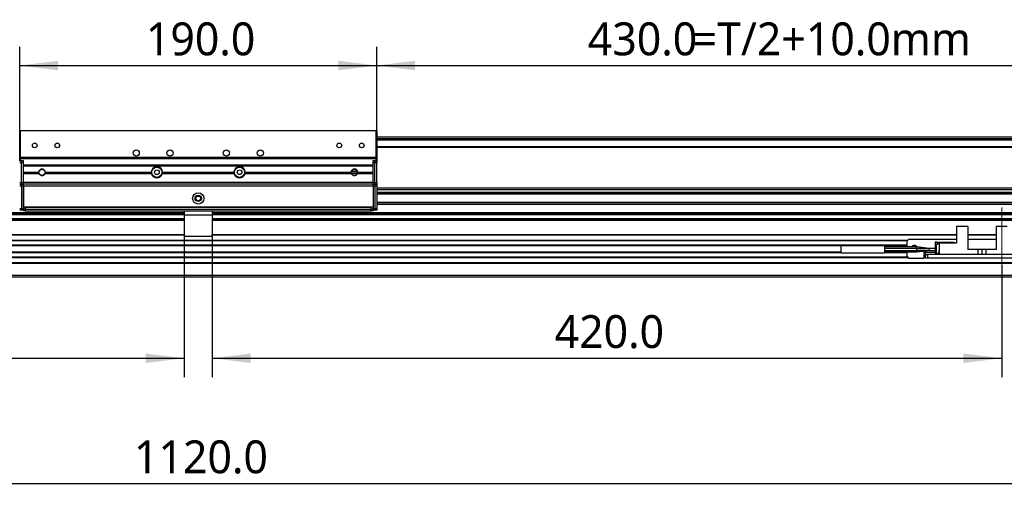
# Model space of a CAD drawing. Header units: millimetres. Extents: x 25 to 2075, y 25 to 1460.
# Tile 4 of 15: x 575 to 1099, y 702 to 959. Entities that reach past the tile are written whole.
import ezdxf

# ---------------------------------------------------------------- set-up
doc = ezdxf.new("R2010")
doc.units = ezdxf.units.MM
doc.header["$LTSCALE"] = 5
doc.linetypes.add('CENTER', pattern=[10.16, 6.35, -1.27, 1.27, -1.27])
doc.linetypes.add('CENTERX2', pattern=[20.32, 12.7, -2.54, 2.54, -2.54])
doc.layers.add('中心线', color=1, linetype='CENTER')
doc.layers.add('标注', color=7, linetype='Continuous')
doc.styles.add('SLDTEXTSTYLE10', font='MSYH.TTC')
doc.dimstyles.new('SLDDIMSTYLE1', dxfattribs={"dimtxt": 17.5, "dimasz": 20.4, "dimexe": 0, "dimexo": 0.0625, "dimgap": 4.375, "dimtad": 2, "dimrnd": 1e-09, "dimzin": 4, "dimdsep": 46, "dimtxsty": 'SLDTEXTSTYLE10', "dimsah": 1, "dimcen": 0.09, "dimadec": 0, "dimazin": 1, "dimtfac": 1, "dimtofl": 0, "dimtmove": 0, "dimatfit": 3, "dimfxl": 0, "dimfrac": 2, "dimtolj": 1, "dimtzin": 12, "dimarcsym": 0})

# ---------------------------------------------------------------- blocks, each defined once
blk = doc.blocks.new('_D_6')
at = {"layer": '标注'}
for p, q in [((574.82, 883.56), (574.82, 944.28)), ((764.82, 883.56), (764.82, 944.28)), ((574.82, 934.28), (764.82, 934.28))]:
    blk.add_line(p, q, dxfattribs=at)
for points in [[(574.82, 934.28), (595.22, 931.74), (595.22, 936.82)], [(764.82, 934.28), (744.42, 936.82), (744.42, 931.74)]]:
    blk.add_solid(points, dxfattribs=at)
at = {"layer": '标注', "insert": (641.94, 957.24), "char_height": 17.5, "attachment_point": 1, "style": 'SLDTEXTSTYLE10'}
blk.add_mtext('190.0', dxfattribs=at)
blk = doc.blocks.new('_D_7')
at = {"layer": '标注'}
for p, q in [((764.82, 883.56), (764.82, 944.28)), ((1194.82, 884.36), (1194.82, 944.28)), ((764.82, 934.28), (1194.82, 934.28))]:
    blk.add_line(p, q, dxfattribs=at)
for points in [[(764.82, 934.28), (785.22, 931.74), (785.22, 936.82)], [(1194.82, 934.28), (1174.42, 936.82), (1174.42, 931.74)]]:
    blk.add_solid(points, dxfattribs=at)
at = {"layer": '标注', "char_height": 17.5, "attachment_point": 1, "style": 'SLDTEXTSTYLE10'}
for s, insert in [('430.0', (877.09, 957.24)), ('=T/2+10.0mm', (932.85, 957.24))]:
    blk.add_mtext(s, dxfattribs=dict(at, insert=insert))
blk = doc.blocks.new('_D_8')
at = {"layer": '标注'}
for p, q in [((109.82, 840.28), (109.82, 701.76)), ((1229.82, 840.28), (1229.82, 701.76)), ((109.82, 711.76), (1229.82, 711.76))]:
    blk.add_line(p, q, dxfattribs=at)
for points in [[(109.82, 711.76), (130.22, 709.22), (130.22, 714.3)], [(1229.82, 711.76), (1209.42, 714.3), (1209.42, 709.22)]]:
    blk.add_solid(points, dxfattribs=at)
at = {"layer": '标注', "insert": (635.62, 734.72), "char_height": 17.5, "attachment_point": 1, "style": 'SLDTEXTSTYLE10'}
blk.add_mtext('1120.0', dxfattribs=at)
blk = doc.blocks.new('_D_10')
at = {"layer": '标注'}
for p, q in [((662.32, 844.36), (662.32, 768.45)), ((242.32, 828.01), (242.32, 768.45)), ((242.32, 778.45), (662.32, 778.45))]:
    blk.add_line(p, q, dxfattribs=at)
for points in [[(242.32, 778.45), (262.72, 775.91), (262.72, 780.99)], [(662.32, 778.45), (641.92, 780.99), (641.92, 775.91)]]:
    blk.add_solid(points, dxfattribs=at)
at = {"layer": '标注', "insert": (424.44, 801.41), "char_height": 17.5, "attachment_point": 1, "style": 'SLDTEXTSTYLE10'}
blk.add_mtext('420.0', dxfattribs=at)
blk = doc.blocks.new('_D_11')
at = {"layer": '标注'}
for p, q in [((677.32, 844.36), (677.32, 768.45)), ((1097.32, 828.01), (1097.32, 768.45)), ((677.32, 778.45), (1097.32, 778.45))]:
    blk.add_line(p, q, dxfattribs=at)
for points in [[(677.32, 778.45), (697.72, 775.91), (697.72, 780.99)], [(1097.32, 778.45), (1076.92, 780.99), (1076.92, 775.91)]]:
    blk.add_solid(points, dxfattribs=at)
at = {"layer": '标注', "insert": (859.44, 801.41), "char_height": 17.5, "attachment_point": 1, "rotation": 0, "style": 'SLDTEXTSTYLE10'}
blk.add_mtext('420.0', dxfattribs=at)

msp = doc.modelspace()

# ---------------------------------------------------------------- linework, layer by layer
at = {"color": 0, "linetype": 'Continuous', "lineweight": -3}
for p, q in [((574.8195818, 899.4624124), (575.1195794, 899.76241)), ((574.8195818, 899.4624124), (575.1195794, 899.4624124)), ((575.1195794, 899.4624124), (575.1195794, 899.76241)), ((575.1195794, 899.76241), (764.5195818, 899.76241)), ((575.1195794, 899.4624124), (575.1195794, 885.4624064)), ((764.5195818, 899.4624124), (575.1195794, 899.4624124)), ((764.5195818, 899.4624124), (764.5195818, 899.76241)), ((764.5195818, 899.76241), (764.8195794, 899.4624124)), ((764.5195818, 885.4624064), (764.5195818, 899.4624124)), ((764.5195818, 899.4624124), (764.8195794, 899.4624124)), ((764.8195794, 899.4624124), (764.8195794, 885.3269846)), ((764.8195794, 896.2624104), (1224.5696059, 896.2624104)), ((764.8195794, 895.5124126), (1224.5696059, 895.5124126)), ((764.8195794, 894.7624074), (1224.5696059, 894.7624074)), ((764.8195794, 891.2624077), (1224.5696059, 891.2624077)), ((764.8195794, 891.0624118), (1224.5696059, 891.0624118)), ((764.8195794, 890.7624067), (1224.5696059, 890.7624067)), ((575.1195794, 885.4624064), (764.5195818, 885.4624064)), ((575.1195794, 883.7624111), (574.8195818, 883.7624111)), ((574.8195818, 883.5624078), (575.8195838, 883.5624078)), ((575.8195838, 882.5624095), (574.8195818, 882.5624095)), ((575.1195794, 884.6624077), (575.1195794, 883.7624111)), ((764.5195818, 884.6624077), (575.1195794, 884.6624077)), ((575.1195794, 883.7624111), (576.8195784, 883.7624111)), ((575.8195838, 883.5624078), (576.8195784, 883.5624078)), ((575.8195838, 882.5624095), (575.8195838, 883.5624078)), ((576.8195784, 882.5624095), (575.8195838, 882.5624095)), ((575.8195838, 872.0624105), (575.8195838, 882.5624095)), ((576.8195784, 881.4624095), (576.8195784, 883.7624111)), ((576.8195784, 881.4624095), (762.8195828, 881.4624095)), ((576.8195784, 880.6624108), (576.8195784, 881.4624095)), ((762.8195828, 880.6624108), (576.8195784, 880.6624108)), ((576.8195784, 877.4624088), (576.8195784, 880.6624108)), ((762.8195828, 883.7624111), (764.5195818, 883.7624111)), ((762.8195828, 881.4624095), (762.8195828, 883.7624111)), ((762.8195828, 883.5624078), (763.8195774, 883.5624078)), ((763.8195774, 882.5624095), (762.8195828, 882.5624095)), ((762.8195828, 880.6624108), (762.8195828, 881.4624095)), ((762.8195828, 877.4624088), (762.8195828, 880.6624108)), ((763.8195774, 883.5624078), (763.8195774, 882.5624095)), ((763.8195774, 883.5624078), (764.8195794, 883.5624078)), ((763.8195774, 872.0624105), (763.8195774, 882.5624095)), ((764.8195794, 882.5624095), (763.8195774, 882.5624095)), ((764.5195818, 883.7624111), (764.5195818, 884.6624077)), ((764.8195794, 883.7624111), (764.5195818, 883.7624111)), ((764.8195794, 885.3269846), (764.8195794, 884.797837)), ((764.8195794, 884.797837), (764.8195794, 883.7624111)), ((764.8195794, 883.5624078), (764.8195794, 883.7624111)), ((764.8195794, 883.5624078), (764.8195794, 882.5624095)), ((764.8195794, 872.0624105), (764.8195794, 882.5624095)), ((576.8195784, 877.4624088), (585.0195831, 877.4624088)), ((576.8195784, 876.6624102), (576.8195784, 877.4624088)), ((585.219579, 876.6624102), (576.8195784, 876.6624102)), ((576.8195784, 872.0614084), (576.8195784, 876.6624102)), ((644.9282134, 876.6624102), (588.2195776, 876.6624102)), ((588.419581, 877.4624088), (644.8195802, 877.4624088)), ((688.928215, 876.6624102), (650.7109461, 876.6624102)), ((650.8195812, 877.4624088), (688.81958, 877.4624088)), ((688.9251957, 876.6733998), (688.81958, 877.4624088)), ((751.4195835, 876.6624102), (694.7109478, 876.6624102)), ((694.819581, 877.4624088), (751.2195801, 877.4624088)), ((754.5496022, 877.7183884), (751.289556, 877.7183884)), ((751.3660735, 878.018386), (754.4730922, 878.018386)), ((754.4589436, 876.8683889), (751.3802147, 876.8683889)), ((762.8195828, 876.6624102), (754.4195822, 876.6624102)), ((754.6195781, 877.4624088), (762.8195828, 877.4624088)), ((762.8195828, 876.6624102), (762.8195828, 877.4624088)), ((762.8195828, 872.0614084), (762.8195828, 876.6624102)), ((574.8195818, 872.0624105), (575.8195838, 872.0624105)), ((574.8195818, 871.0624085), (575.8195838, 871.0624085)), ((575.8195838, 870.0624102), (574.8195818, 870.0624102)), ((575.8195838, 872.0624105), (576.8195784, 872.0624105)), ((575.8195838, 871.0624085), (575.8195838, 872.0624105)), ((575.8195838, 871.0624085), (576.8195784, 871.0624085)), ((575.8195838, 870.0624102), (575.8195838, 871.0624085)), ((576.8195784, 870.0624102), (575.8195838, 870.0624102)), ((575.8195838, 870.0624102), (575.8195838, 858.2624079)), ((762.8195828, 872.0614084), (576.8195784, 872.0614084)), ((576.8195784, 871.0624085), (576.8195784, 872.0614084)), ((762.8195828, 871.0624085), (576.8195784, 871.0624085)), ((576.8195784, 870.0634086), (576.8195784, 871.0624085)), ((576.8195784, 858.8624106), (576.8195784, 870.0634086)), ((762.8195828, 870.0634086), (576.8195784, 870.0634086)), ((576.8195784, 870.0624102), (576.8195784, 858.2624079)), ((762.8195828, 872.0624105), (763.8195774, 872.0624105)), ((762.8195828, 871.0624085), (762.8195828, 872.0614084)), ((762.8195828, 870.0634086), (762.8195828, 871.0624085)), ((762.8195828, 871.0624085), (763.8195774, 871.0624085)), ((762.8195828, 870.0634086), (762.8195828, 858.8624106)), ((763.8195774, 870.0624102), (762.8195828, 870.0624102)), ((762.8195828, 870.0624102), (762.8195828, 858.2624079)), ((763.8195774, 872.0624105), (763.8195774, 871.0624085)), ((763.8195774, 872.0624105), (764.8195794, 872.0624105)), ((763.8195774, 871.0624085), (763.8195774, 870.0624102)), ((763.8195774, 871.0624085), (764.8195794, 871.0624085)), ((763.8195774, 870.0624102), (763.8195774, 858.2624079)), ((764.8195794, 870.0624102), (763.8195774, 870.0624102)), ((764.8195794, 872.0624105), (764.8195794, 871.0624085)), ((764.8195794, 871.0624085), (764.8195794, 870.0624102)), ((764.8195794, 870.0624102), (764.8195794, 858.2624079)), ((764.8195794, 869.2624116), (1209.819602, 869.2624116)), ((764.8195794, 868.2624095), (1209.819602, 868.2624095)), ((764.8195794, 866.8124111), (1209.819602, 866.8124111)), ((1209.819602, 865.9407267), (764.8195794, 865.9407267)), ((1209.819602, 865.756362), (764.8195794, 865.756362)), ((1209.819602, 861.3684581), (764.8195794, 861.3684581)), ((1209.819602, 861.1840897), (764.8195794, 861.1840897)), ((1209.819602, 860.3124091), (764.8195794, 860.3124091)), ((129.8195591, 856.0624079), (662.3195808, 856.0624079)), ((129.8195591, 855.3124101), (662.3195808, 855.3124101)), ((129.8195591, 855.3124101), (662.3195808, 855.3124101)), ((129.8195591, 855.0124088), (662.3195808, 855.0124088)), ((574.8195818, 858.2624079), (575.8195838, 858.2624079)), ((575.8195838, 857.2624096), (574.8195818, 857.2624096)), ((575.8195838, 857.2624096), (575.8195838, 858.2624079)), ((575.8195838, 858.2624079), (576.8195784, 858.2624079)), ((576.8195784, 857.2624096), (575.8195838, 857.2624096)), ((762.8195828, 858.8624106), (576.8195784, 858.8624106)), ((576.8195784, 858.2624079), (576.8195784, 857.2624096)), ((577.8195804, 857.8624086), (576.8195784, 857.8624086)), ((576.8195784, 856.8624103), (576.8195784, 857.2624096)), ((577.8195804, 856.8624103), (576.8195784, 856.8624103)), ((577.8195804, 858.8624106), (577.8195804, 857.8624086)), ((577.8195804, 858.8624106), (761.8195808, 858.8624106)), ((577.8195804, 857.8624086), (761.8195808, 857.8624086)), ((577.8195804, 857.8624086), (577.8195804, 856.8624103)), ((577.8195804, 856.8624103), (761.8195808, 856.8624103)), ((662.3195808, 856.8624103), (662.3195808, 854.8624099)), ((662.3195808, 856.8624103), (677.3195804, 856.8624103)), ((662.3195808, 854.8624099), (677.3195804, 854.8624099)), ((662.3195808, 854.8624099), (662.3195808, 844.3624092)), ((677.3195804, 856.8624103), (677.3195804, 854.8624099)), ((677.3195804, 856.0624079), (1209.819602, 856.0624079)), ((677.3195804, 855.3124101), (1209.819602, 855.3124101)), ((677.3195804, 855.3124101), (1209.819602, 855.3124101)), ((677.3195804, 855.0124088), (1209.819602, 855.0124088)), ((677.3195804, 854.8624099), (677.3195804, 844.3624092)), ((761.8195808, 857.8624086), (761.8195808, 858.8624106)), ((762.8195828, 857.8624086), (761.8195808, 857.8624086)), ((761.8195808, 856.8624103), (761.8195808, 857.8624086)), ((762.8195828, 856.8624103), (761.8195808, 856.8624103)), ((762.8195828, 858.2624079), (763.8195774, 858.2624079)), ((762.8195828, 857.2624096), (762.8195828, 858.2624079)), ((762.8195828, 857.2624096), (762.8195828, 856.8624103)), ((763.8195774, 857.2624096), (762.8195828, 857.2624096)), ((763.8195774, 858.2624079), (763.8195774, 857.2624096)), ((763.8195774, 858.2624079), (764.8195794, 858.2624079)), ((764.8195794, 857.2624096), (763.8195774, 857.2624096)), ((764.8195794, 858.2624079), (764.8195794, 857.2624096)), ((129.8195591, 852.8124088), (662.3195808, 852.8124088)), ((129.8195591, 852.3124096), (662.3195808, 852.3124096)), ((129.8195591, 852.0124101), (662.3195808, 852.0124101)), ((677.3195804, 852.8124088), (1209.819602, 852.8124088)), ((677.3195804, 852.3124096), (1209.819602, 852.3124096)), ((677.3195804, 852.0124101), (1209.819602, 852.0124101)), ((245.319592, 844.3866738), (662.3195808, 844.3866738)), ((245.319592, 844.1745409), (662.3373862, 844.1745409)), ((677.3017749, 844.1745409), (1073.3195713, 844.1745409)), ((677.3195804, 844.3866738), (1073.3195713, 844.3866738)), ((1073.3195713, 848.6624093), (1073.3195713, 839.7624095)), ((1079.3195834, 848.6624093), (1073.3195713, 848.6624093)), ((1079.3195834, 848.6624093), (1079.3195834, 836.2624099)), ((1079.3195834, 844.3866738), (1094.3195691, 844.3866738)), ((1079.3195834, 844.1745409), (1094.3195691, 844.1745409)), ((1094.3195691, 848.6624093), (1094.3195691, 836.2624099)), ((1100.3195813, 848.6624093), (1094.3195691, 848.6624093)), ((292.2317257, 841.3502773), (1047.4074354, 841.3502773)), ((292.4438587, 841.1381462), (1047.1953025, 841.1381462)), ((292.8195765, 838.7624094), (1046.8195846, 838.7624094)), ((292.8195765, 838.4624099), (1046.8195846, 838.4624099)), ((663.3195805, 843.362409), (676.3195807, 843.362409)), ((1034.9208286, 838.2624102), (1011.9183233, 838.2624102)), ((1047.8195718, 841.7624098), (1046.8195846, 840.7624097)), ((1046.8195846, 840.7624097), (1046.8195846, 837.7624092)), ((1073.3195713, 841.7624098), (1047.8195718, 841.7624098)), ((1061.9195869, 840.2124097), (1061.9195869, 838.6124087)), ((1062.6195839, 840.2124097), (1061.9195869, 840.2124097)), ((1064.1195944, 839.6825803), (1061.9195869, 838.412409)), ((1061.9195869, 838.6124087), (1062.2659793, 838.6124087)), ((1061.9195869, 838.412409), (1062.2659793, 838.6124087)), ((1062.6195839, 838.412409), (1061.9195869, 838.412409)), ((1061.9195869, 838.412409), (1061.9195869, 834.4124093)), ((1062.6195839, 839.8124104), (1062.6195839, 840.2124097)), ((1064.1195944, 840.0249102), (1062.6195839, 840.2124097)), ((1064.1195944, 839.8124104), (1062.6195839, 839.8124104)), ((1062.6195839, 834.4124093), (1062.6195839, 838.412409)), ((1064.1195944, 840.2624087), (1071.9195774, 840.2624087)), ((1064.1195944, 840.2624087), (1064.1195944, 839.7624095)), ((1064.1195944, 839.7624095), (1064.1195944, 833.7624095)), ((1073.3195713, 839.7624095), (1064.1195944, 839.7624095)), ((1072.419571, 839.7624095), (1071.9195774, 840.2624087)), ((1094.3195691, 841.7624098), (1079.3195834, 841.7624098)), ((292.8195765, 835.0624091), (1011.919575, 835.0624091)), ((292.8195765, 834.7624096), (1011.919575, 834.7624096)), ((1011.9183233, 834.562409), (1034.9208286, 834.562409)), ((1051.920878, 837.7624092), (1034.9183252, 837.7624092)), ((1051.920878, 836.9624096), (1034.9183252, 836.9624096)), ((1034.9183252, 835.8624096), (1051.920878, 835.8624096)), ((1034.9183252, 835.0624091), (1051.9208482, 835.0624091)), ((1034.9195769, 834.7624096), (1046.8195846, 834.7624096)), ((1046.8195846, 835.0624091), (1046.8195846, 832.7624093)), ((1058.9195659, 836.962066), (1051.9195667, 837.7623328)), ((1058.9195659, 836.9623342), (1051.9195667, 836.962215)), ((1051.9195667, 836.0222805), (1058.9195659, 835.9974346)), ((1051.9195667, 835.0627407), (1058.9195659, 835.8627374)), ((1051.9195667, 835.8626033), (1058.9195659, 835.8624841)), ((1056.197392, 835.8625307), (1051.9195667, 835.2845426)), ((1055.819588, 835.508453), (1055.819588, 831.7624091)), ((1055.819588, 835.0624091), (1056.8195751, 835.0624091)), ((1055.819588, 834.7624096), (1056.8195751, 834.7624096)), ((1056.8195751, 834.7624096), (1056.8195751, 835.6227384)), ((1056.8195751, 834.7624096), (1056.8195751, 833.7624095)), ((1061.9195869, 834.7624096), (1056.8195751, 834.7624096)), ((1056.8195751, 831.7624091), (1056.8195751, 833.7624095)), ((1056.8195751, 833.7624095), (1057.819592, 833.7624095)), ((1057.819592, 833.7624095), (1057.819592, 831.7624091)), ((1115.8195904, 833.7624095), (1057.819592, 833.7624095)), ((1061.9195869, 836.9624096), (1058.9182844, 836.9624096)), ((1058.9182844, 835.8624096), (1061.9195869, 835.8624096)), ((1061.9195869, 834.4124093), (1062.6195839, 834.4124093)), ((1062.6195839, 834.4124093), (1064.0195778, 834.4124093)), ((1064.0195778, 835.8124097), (1064.1195944, 835.8124097)), ((1064.0195778, 834.4124093), (1064.0195778, 835.8124097)), ((1064.0195778, 835.112409), (1064.1195944, 835.112409)), ((1064.1195944, 834.7624096), (1064.0195778, 834.7624096)), ((1084.8195722, 836.2624099), (1079.3195834, 836.2624099)), ((1084.8195722, 833.7624095), (1084.8195722, 836.2624099)), ((1086.8195763, 836.2624099), (1084.8195722, 836.2624099)), ((1086.8195763, 836.2624099), (1086.8195763, 833.7624095)), ((1088.8195803, 836.2624099), (1086.8195763, 836.2624099)), ((1088.8195803, 836.2624099), (1088.8195803, 833.7624095)), ((1094.3195691, 836.2624099), (1088.8195803, 836.2624099)), ((129.8195591, 829.3502781), (1209.819602, 829.3502781)), ((129.8195591, 829.1381461), (1209.819602, 829.1381461)), ((292.2317257, 832.1745436), (1047.4074354, 832.1745436)), ((292.4438587, 832.3866756), (1047.1953025, 832.3866756)), ((1046.8195846, 832.7624093), (1047.8195718, 831.7624091)), ((1047.8195718, 831.7624091), (1055.819588, 831.7624091)), ((1055.819588, 832.3866756), (1056.8195751, 832.3866756)), ((1055.819588, 832.1745436), (1056.8195751, 832.1745436)), ((1057.819592, 831.7624091), (1056.8195751, 831.7624091)), ((1115.8195904, 831.7624091), (1057.819592, 831.7624091)), ((129.8195591, 822.7624094), (1209.819602, 822.7624094)), ((129.8195591, 821.7624093), (1209.819602, 821.7624093))]:
    msp.add_line(p, q, dxfattribs=at)
at = {"color": 0, "linetype": 'Continuous', "lineweight": -3, "flags": 128}
for points in [[(644.9282134, 876.6624102), (644.8630339, 876.9536496), (644.8195802, 877.4624088)], [(650.819557, 877.450473), (650.7718304, 876.9292862), (650.7109461, 876.6624102)], [(694.819581, 877.4624088), (694.8195549, 877.4500408), (694.7109478, 876.6624102)], [(1051.9367626, 835.4810433), (1052.0216694, 835.5603277), (1052.1753004, 835.7367109)]]:
    msp.add_lwpolyline(points, dxfattribs=at)
at = {"color": 0, "linetype": 'Continuous', "lineweight": -3}
for centre, radius in [((582.8195806, 891.7624093), 1.25), ((594.8195806, 891.7624093), 1.25), ((744.8195806, 891.7624093), 1.25), ((756.8195806, 891.7624093), 1.25), ((636.8195806, 887.7624093), 1.65), ((654.8195806, 887.7624093), 1.65), ((684.8195806, 887.7624093), 1.65), ((702.8195806, 887.7624093), 1.65), ((647.8195806, 877.4624093), 2.7), ((691.8195806, 877.4624093), 2.7), ((586.7195806, 877.4624093), 1.65), ((647.8195806, 877.4624093), 1.25), ((691.8195806, 877.4624093), 1.25), ((752.9195806, 877.4624093), 1.65), ((669.8195806, 863.5624093), 3), ((669.8195806, 863.5624093), 1.7), ((669.8195806, 863.5624093), 1.25)]:
    msp.add_circle(centre, radius, dxfattribs=at)
for centre, radius, start, end in [((575.1195806, 885.0624093), 0.4, 90, 138.590377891), ((764.5195806, 885.0624093), 0.4, 41.409622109, 90), ((575.1195806, 885.0624093), 0.4, 221.409622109, 270), ((647.8195806, 877.4624093), 3, 360, 180), ((691.8195806, 877.4624093), 3, 0, 180), ((764.5195806, 885.0624093), 0.4, 270, 318.590377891), ((586.7195806, 877.4624093), 1.7, 360, 180), ((586.7195806, 877.4624093), 1.7, 208.072486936, 331.927513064), ((647.8195806, 877.4624093), 3, 195.466009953, 344.533990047), ((691.8195806, 877.4624093), 3, 195.466009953, 344.533990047), ((752.9195806, 877.4624093), 1.7, 0, 180), ((752.9195806, 877.4624093), 1.7, 208.072486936, 331.927513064), ((663.3195806, 844.3624093), 1, 180, 270), ((676.3195806, 844.3624093), 1, 270, 0), ((1050.8195806, 836.7624094), 1.7, 35.618657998, 143.968120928)]:
    msp.add_arc(centre, radius, start, end, dxfattribs=at)
for points, knots in [([(585.219579, 876.6624102), (585.2175073, 876.6662377), (585.2133688, 876.6738838), (585.1834246, 876.7327238), (585.1431863, 876.82261), (585.0981206, 876.9449019), (585.0595093, 877.0863203), (585.0347006, 877.224189), (585.0230698, 877.339614), (585.0196834, 877.421869), (585.0195856, 877.458401), (585.0195837, 877.4614451), (585.0195831, 877.4624088)], [0, 0, 0, 0, 0.097518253, 0.1948065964, 0.2981646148, 0.4116162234, 0.5276166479, 0.638190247, 0.7432763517, 0.8469669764, 0.9515543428, 1, 1, 1, 1]), ([(588.419581, 877.4624088), (588.4196111, 877.4579904), (588.4196712, 877.4491534), (588.4183271, 877.3803186), (588.4110099, 877.2794593), (588.3933205, 877.15513), (588.3635644, 877.0224793), (588.3231928, 876.893001), (588.277299, 876.7785432), (588.2372738, 876.6955192), (588.2207385, 876.6645788), (588.2197842, 876.6627961), (588.2195776, 876.6624102)], [0, 0, 0, 0, 0.1053024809, 0.2106137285, 0.3156634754, 0.4197137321, 0.5236129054, 0.6306401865, 0.743619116, 0.859945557, 0.9696802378, 1, 1, 1, 1]), ([(644.9282134, 876.6624102), (644.9270255, 876.6666415), (644.9246506, 876.6751011), (644.9072404, 876.7408325), (644.8843756, 876.8387197), (644.8601608, 876.9642884), (644.840162, 877.1024437), (644.8272892, 877.2356713), (644.821236, 877.3482193), (644.8195897, 877.4277795), (644.819583, 877.4595475), (644.8195808, 877.4618083), (644.8195802, 877.4624088)], [0, 0, 0, 0, 0.10427321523, 0.20847402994, 0.31476340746, 0.42407419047, 0.53393297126, 0.64212133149, 0.748704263, 0.85492802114, 0.96147049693, 1, 1, 1, 1]), ([(650.8195812, 877.4624088), (650.8195975, 877.4579876), (650.81963, 877.4491451), (650.8188719, 877.3802303), (650.8147003, 877.2789102), (650.8045746, 877.1529174), (650.7874591, 877.0175489), (650.7647312, 876.8867315), (650.7401829, 876.7743331), (650.7198838, 876.6946731), (650.7115913, 876.6647395), (650.7110684, 876.6628514), (650.7109461, 876.6624102)], [0, 0, 0, 0, 0.10674635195, 0.21349361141, 0.32015760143, 0.42649255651, 0.5327826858, 0.64015474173, 0.74940851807, 0.85935712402, 0.96712993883, 1, 1, 1, 1]), ([(688.928215, 876.6624102), (688.9270264, 876.6666414), (688.9246498, 876.6751011), (688.9072402, 876.7408325), (688.8843755, 876.8387198), (688.8601597, 876.9642882), (688.8401649, 877.102444), (688.8272881, 877.2356712), (688.821236, 877.3482193), (688.8195894, 877.4277795), (688.8195827, 877.4595475), (688.8195806, 877.4618083), (688.81958, 877.4624088)], [0, 0, 0, 0, 0.1042732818, 0.208474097, 0.314763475, 0.4240742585, 0.5339328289, 0.6421213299, 0.7487042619, 0.8549280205, 0.9614704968, 1, 1, 1, 1]), ([(694.819581, 877.4624088), (694.8195972, 877.4579876), (694.8196298, 877.4491451), (694.8188717, 877.3802303), (694.8147001, 877.2789102), (694.8045743, 877.1529174), (694.7874589, 877.0175489), (694.764731, 876.8867315), (694.7401824, 876.7743331), (694.7198843, 876.6946731), (694.7115893, 876.6647395), (694.7110693, 876.6628514), (694.7109478, 876.6624102)], [0, 0, 0, 0, 0.1067463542, 0.2134936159, 0.3201576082, 0.4264925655, 0.5327826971, 0.6401547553, 0.7494085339, 0.8593571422, 0.9671299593, 1, 1, 1, 1]), ([(751.4195835, 876.6624102), (751.4175086, 876.6662377), (751.4133638, 876.6738837), (751.3834228, 876.7327239), (751.3431811, 876.8226088), (751.2981277, 876.9449034), (751.2595124, 877.0863201), (751.2347081, 877.2241895), (751.2230642, 877.3396136), (751.2196812, 877.421869), (751.2195826, 877.458401), (751.2195807, 877.4614451), (751.2195801, 877.4624088)], [0, 0, 0, 0, 0.0975188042, 0.1948072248, 0.2981653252, 0.4116152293, 0.5276157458, 0.6381894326, 0.7432761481, 0.846966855, 0.9515543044, 1, 1, 1, 1]), ([(754.6195781, 877.4624088), (754.6196081, 877.4579905), (754.6196681, 877.4491534), (754.618325, 877.3803185), (754.6110036, 877.27946), (754.5933299, 877.1551283), (754.5635589, 877.0224803), (754.5231884, 876.8930022), (754.477307, 876.7785412), (754.4372713, 876.6955201), (754.4207276, 876.6645788), (754.419786, 876.6627961), (754.4195822, 876.6624102)], [0, 0, 0, 0, 0.105302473, 0.2106137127, 0.3156634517, 0.4197129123, 0.5236133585, 0.6306406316, 0.7436177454, 0.8599457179, 0.9696803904, 1, 1, 1, 1]), ([(1011.919575, 836.4124096), (1011.919575, 836.6548284), (1011.919575, 837.139667), (1011.919575, 837.7511715), (1011.919575, 838.1789843), (1011.919575, 838.2346016), (1011.919575, 838.2624102)], [0, 0, 0, 0, 0.250000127, 0.5000012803, 0.7500008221, 1, 1, 1, 1]), ([(1034.9195769, 838.2624102), (1034.9195769, 838.2346016), (1034.9195769, 838.1789843), (1034.9195769, 837.7511715), (1034.9195769, 837.139667), (1034.9195769, 836.6548284), (1034.9195769, 836.4124096)], [0, 0, 0, 0, 0.2499991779, 0.4999987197, 0.749999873, 1, 1, 1, 1]), ([(1011.919575, 834.562409), (1011.919575, 834.5902177), (1011.919575, 834.6458349), (1011.919575, 835.0736477), (1011.919575, 835.6851522), (1011.919575, 836.1699908), (1011.919575, 836.4124096)], [0, 0, 0, 0, 0.2499991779, 0.4999987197, 0.749999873, 1, 1, 1, 1]), ([(1034.9195769, 836.4124096), (1034.9195769, 836.1699908), (1034.9195769, 835.6851522), (1034.9195769, 835.0736477), (1034.9195769, 834.6458349), (1034.9195769, 834.5902177), (1034.9195769, 834.562409)], [0, 0, 0, 0, 0.250000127, 0.5000012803, 0.7500008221, 1, 1, 1, 1]), ([(1051.9195667, 837.7568185), (1051.9195667, 837.7578784), (1051.9195667, 837.7610432), (1051.9195667, 837.7179223), (1051.9195667, 837.633937), (1051.9195667, 837.5135518), (1051.9195667, 837.3694059), (1051.9195667, 837.2647414), (1051.9195667, 837.2124092)], [0, 0, 0, 0, 0.0915001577, 0.2731983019, 0.4548975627, 0.6366016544, 0.8183008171, 1, 1, 1, 1]), ([(1051.9195667, 837.2124092), (1051.9195667, 837.1730527), (1051.9195667, 837.0943392), (1051.9195667, 836.9820254), (1051.9195667, 836.8789154), (1051.9195667, 836.8237801), (1051.9195667, 836.7962123)], [0, 0, 0, 0, 0.2499963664, 0.499995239, 0.7499970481, 1, 1, 1, 1]), ([(1051.9195667, 836.9624096), (1051.9195667, 836.9577724), (1051.9195667, 836.9484978), (1051.9195667, 836.8755785), (1051.9195667, 836.7660562), (1051.9195667, 836.6251389), (1051.9195667, 836.4659162), (1051.9195667, 836.3026597), (1051.9195667, 836.1464783), (1051.9195667, 836.0636797), (1051.9195667, 836.0222805)], [0, 0, 0, 0, 0.1249974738, 0.2499987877, 0.3749974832, 0.5000001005, 0.6249990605, 0.7499997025, 0.8749999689, 1, 1, 1, 1]), ([(1051.9195667, 835.6124091), (1051.9195667, 835.5534002), (1051.9195667, 835.4353811), (1051.9195667, 835.3348225), (1051.9195667, 835.2845426)], [0, 0, 0, 0, 0.4999942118, 1, 1, 1, 1]), ([(1051.9195667, 835.2845426), (1051.9195667, 835.2418676), (1051.9195667, 835.1565164), (1051.9195667, 835.0797479), (1051.9195667, 835.0699875), (1051.9195667, 835.0654098)], [0, 0, 0, 0, 0.3468208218, 0.6936523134, 1, 1, 1, 1]), ([(1058.9195659, 836.4124096), (1058.9195659, 836.4648201), (1058.9195659, 836.5696417), (1058.9195659, 836.7139546), (1058.9195659, 836.8344276), (1058.9195659, 836.9183108), (1058.9195659, 836.961203), (1058.9195659, 836.9578973), (1058.9195659, 836.9568021)], [0, 0, 0, 0, 0.1819694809, 0.3639414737, 0.5459098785, 0.7278805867, 0.9098486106, 1, 1, 1, 1]), ([(1058.9195659, 835.9974346), (1058.9195659, 836.0249809), (1058.9195659, 836.0800732), (1058.9195659, 836.182892), (1058.9195659, 836.2948072), (1058.9195659, 836.3732088), (1058.9195659, 836.4124096)], [0, 0, 0, 0, 0.24999996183, 0.49999895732, 0.749999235, 1, 1, 1, 1]), ([(1058.9195659, 835.8680162), (1058.9195659, 835.8670044), (1058.9195659, 835.8639875), (1058.9195659, 835.9054333), (1058.9195659, 835.9667677), (1058.9195659, 835.9974346)], [0, 0, 0, 0, 0.2014674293, 0.6007369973, 1, 1, 1, 1])]:
    msp.add_open_spline(points, degree=3, knots=knots, dxfattribs=at)
at = {"layer": '中心线', "color": 7, "linetype": 'CENTERX2', "lineweight": 18}
msp.add_line((1097.3195806, 828.0124094), (1097.3195806, 858.6624094), dxfattribs=at)

# ---------------------------------------------------------------- dimensions: what is measured, and where the dimension line sits
at = {"layer": '标注'}
for base, p1, p2, picture, middle in [((764.8195806, 934.2775715), (574.8195806, 883.5624093), (764.8195806, 883.5624093), '_D_6', (669.8195806, 934.2775715)), ((662.3195806, 778.4503844), (242.3195806, 828.0124094), (662.3195806, 844.3624093), '_D_10', (452.3195806, 778.4503844)), ((1229.8195806, 711.7623065), (109.8195806, 840.2799408), (1229.8195806, 840.2799408), '_D_8', (669.8195806, 711.7623065))]:
    dim = msp.add_linear_dim(base=base, p1=p1, p2=p2, dimstyle='SLDDIMSTYLE1', dxfattribs=at)
    dim.commit()
    dim.dimension.update_dxf_attribs({"geometry": picture, "text_midpoint": middle, "dimtype": 160})
dim = msp.add_linear_dim(base=(1194.8195806, 934.2775715), p1=(764.8195806, 883.5624093), p2=(1194.8195806, 884.357422), text='<>=T/2+10.0mm', dimstyle='SLDDIMSTYLE1', dxfattribs=at)
dim.commit()
dim.dimension.update_dxf_attribs({"geometry": '_D_7', "text_midpoint": (979.8195806, 934.2775715), "dimtype": 160})
dim = msp.add_linear_dim(base=(1097.3195806, 778.4503844), p1=(677.3195806, 844.3624093), p2=(1097.3195806, 828.0124094), angle=0.000000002, dimstyle='SLDDIMSTYLE1', dxfattribs=at)
dim.commit()
dim.dimension.update_dxf_attribs({"geometry": '_D_11', "text_midpoint": (887.3195806, 778.4503844), "dimtype": 160})

doc.saveas('drawing.dxf')
